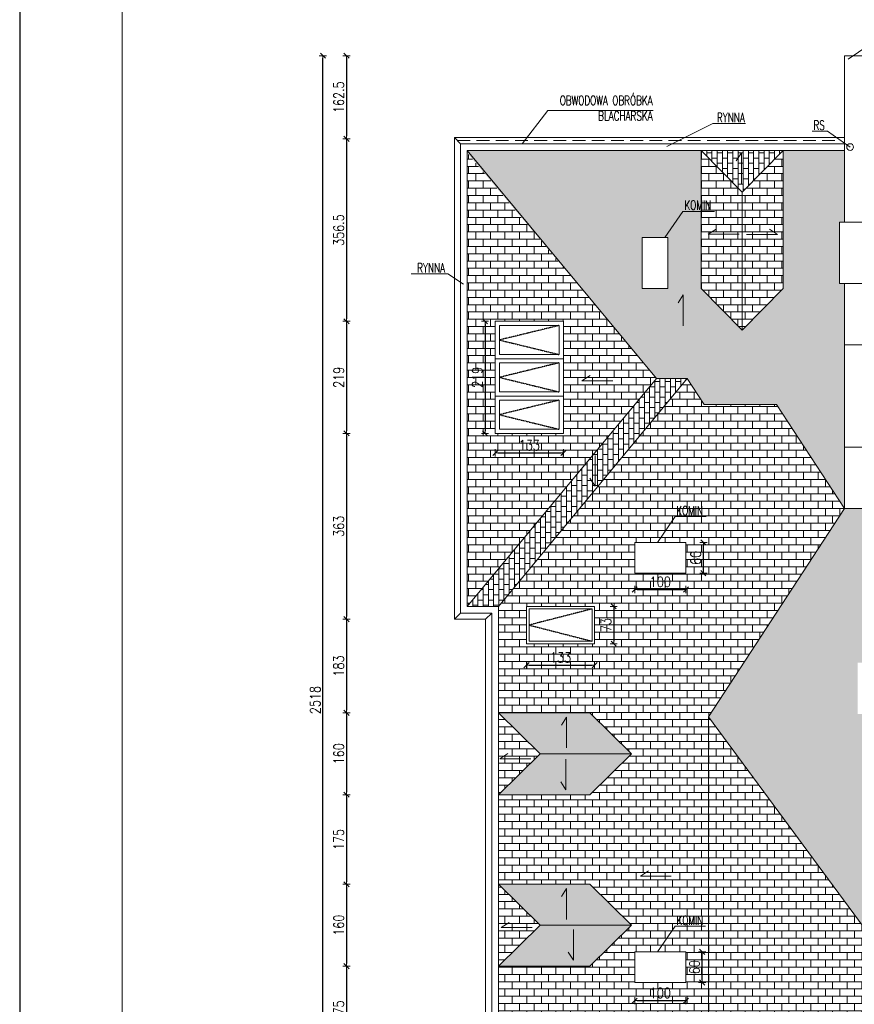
# Model space of a CAD drawing. Header units: millimetres. Extents: x 5973 to 39040, y 4443 to 37727.
# Tile 18 of 51: x 5993 to 7624, y 21206 to 23130. Entities that reach past the tile are written whole.
import ezdxf

# ---------------------------------------------------------------- set-up
doc = ezdxf.new("R2010")
doc.units = ezdxf.units.MM
doc.linetypes.add('DASHDOT', pattern=[1, 0.5, -0.25, 0, -0.25])
doc.linetypes.add('HIDDEN', pattern=[0.375, 0.25, -0.125])
for name, color, linetype, lineweight in [('!MODUS_OPIS', 3, 'Continuous', 13), ('_MODUS - Ramka', 1, 'Continuous', 15), ('Cienka', 3, 'Continuous', 9), ('E_0', 4, 'Continuous', 15), ('Widok', 1, 'Continuous', 15), ('WYMIAROWANIE', 1, 'Continuous', 18)]:
    doc.layers.add(name, color=color, linetype=linetype, lineweight=lineweight)
doc.layers.add('OSIE', color=1, linetype='DASHDOT')
doc.styles.add('TXT', font='simplex.shx', dxfattribs={"width": 0.8})
doc.dimstyles.new('DIM100', dxfattribs={"dimscale": 5, "dimtxt": 4, "dimasz": 1, "dimexe": 0, "dimexo": 0, "dimgap": 1, "dimtad": 1, "dimdec": 4, "dimrnd": 0.5, "dimdsep": 46, "dimtxsty": 'TXT', "dimblk1": 'TICK1', "dimblk2": 'TICK1', "dimsah": 1, "dimcen": 0, "dimse1": 1, "dimse2": 1, "dimclrd": 1, "dimclre": 7, "dimclrt": 9, "dimadec": 0, "dimazin": 0, "dimtfac": 1, "dimtdec": 4, "dimtmove": 2, "dimatfit": 3, "dimldrblk": 'TICK1', "dimfxl": 1, "dimtolj": 1, "dimarcsym": 0})
pattern_1 = [(90, (0.04, 0), (-10.16, 6e-16), []), (180, (0.04, 0), (-10.16, -10.16), [10.16, -10.16])]

# ---------------------------------------------------------------- blocks, each defined once
blk = doc.blocks.new('TICK1')
at = {"color": 2}
blk.add_line((-1, -1), (1, 1), dxfattribs=at)
at = {"color": 0}
for p, q in [((0, 0), (-1, 0)), ((0, -1.4), (0, 1.4))]:
    blk.add_line(p, q, dxfattribs=at)
blk = doc.blocks.new('*D30')
at = {"layer": 'Defpoints', "color": 0, "transparency": 16777216}
for p in [(7484.5, 23288.2), (7604.5, 23221.5), (7484.5, 23036.5)]:
    blk.add_point(p, dxfattribs=at)
at = {"layer": 'WYMIAROWANIE', "color": 1, "lineweight": -2, "transparency": 16777216}
blk.add_line((7599.5, 23288.2), (7489.5, 23288.2), dxfattribs=at)
at = {"layer": 'WYMIAROWANIE', "color": 1, "lineweight": -2, "transparency": 16777216, "xscale": 5, "yscale": 5, "zscale": 5, "rotation": 180}
blk.add_blockref('TICK1', (7484.5, 23288.2), dxfattribs=at)
at = {"layer": 'WYMIAROWANIE', "color": 1, "lineweight": -2, "transparency": 16777216, "xscale": 5, "yscale": 5, "zscale": 5}
blk.add_blockref('TICK1', (7604.5, 23288.2), dxfattribs=at)
at = {"layer": 'WYMIAROWANIE', "color": 9, "transparency": 16777216, "insert": (7544.5, 23303.2), "char_height": 20, "attachment_point": 5, "style": 'TXT'}
blk.add_mtext('\\A1;120', dxfattribs=at)
blk = doc.blocks.new('*D31')
at = {"layer": 'Defpoints', "color": 0, "transparency": 16777216}
for p in [(7324.5, 23288.2), (7324.5, 23036.5), (7484.5, 23036.5)]:
    blk.add_point(p, dxfattribs=at)
at = {"layer": 'WYMIAROWANIE', "color": 1, "lineweight": -2, "transparency": 16777216}
blk.add_line((7479.5, 23288.2), (7329.5, 23288.2), dxfattribs=at)
at = {"layer": 'WYMIAROWANIE', "color": 1, "lineweight": -2, "transparency": 16777216, "xscale": 5, "yscale": 5, "zscale": 5, "rotation": 180}
blk.add_blockref('TICK1', (7324.5, 23288.2), dxfattribs=at)
at = {"layer": 'WYMIAROWANIE', "color": 1, "lineweight": -2, "transparency": 16777216, "xscale": 5, "yscale": 5, "zscale": 5}
blk.add_blockref('TICK1', (7484.5, 23288.2), dxfattribs=at)
at = {"layer": 'WYMIAROWANIE', "color": 9, "transparency": 16777216, "insert": (7404.5, 23303.2), "char_height": 20, "attachment_point": 5, "style": 'TXT'}
blk.add_mtext('\\A1;160', dxfattribs=at)
blk = doc.blocks.new('*D32')
at = {"layer": 'Defpoints', "color": 0, "transparency": 16777216}
for p in [(7259.5, 23288.2), (7324.5, 23036.5), (7259.5, 22866.5)]:
    blk.add_point(p, dxfattribs=at)
at = {"layer": 'WYMIAROWANIE', "color": 1, "lineweight": -2, "transparency": 16777216}
blk.add_line((7319.5, 23288.2), (7264.5, 23288.2), dxfattribs=at)
at = {"layer": 'WYMIAROWANIE', "color": 1, "lineweight": -2, "transparency": 16777216, "xscale": 5, "yscale": 5, "zscale": 5, "rotation": 180}
blk.add_blockref('TICK1', (7259.5, 23288.2), dxfattribs=at)
at = {"layer": 'WYMIAROWANIE', "color": 1, "lineweight": -2, "transparency": 16777216, "xscale": 5, "yscale": 5, "zscale": 5}
blk.add_blockref('TICK1', (7324.5, 23288.2), dxfattribs=at)
at = {"layer": 'WYMIAROWANIE', "color": 9, "transparency": 16777216, "insert": (7292, 23303.2), "char_height": 20, "attachment_point": 5, "style": 'TXT'}
blk.add_mtext('\\A1;65', dxfattribs=at)
blk = doc.blocks.new('*D33')
at = {"layer": 'Defpoints', "color": 0, "transparency": 16777216}
for p in [(7209.5, 23288.2), (7209.5, 22866.5), (7259.5, 22866.5)]:
    blk.add_point(p, dxfattribs=at)
at = {"layer": 'WYMIAROWANIE', "color": 1, "lineweight": -2, "transparency": 16777216}
blk.add_line((7254.5, 23288.2), (7214.5, 23288.2), dxfattribs=at)
at = {"layer": 'WYMIAROWANIE', "color": 1, "lineweight": -2, "transparency": 16777216, "xscale": 5, "yscale": 5, "zscale": 5, "rotation": 180}
blk.add_blockref('TICK1', (7209.5, 23288.2), dxfattribs=at)
at = {"layer": 'WYMIAROWANIE', "color": 1, "lineweight": -2, "transparency": 16777216, "xscale": 5, "yscale": 5, "zscale": 5}
blk.add_blockref('TICK1', (7259.5, 23288.2), dxfattribs=at)
at = {"layer": 'WYMIAROWANIE', "color": 9, "transparency": 16777216, "insert": (7234.5, 23303.2), "char_height": 20, "attachment_point": 5, "style": 'TXT'}
blk.add_mtext('\\A1;50', dxfattribs=at)
blk = doc.blocks.new('*D34')
at = {"layer": 'Defpoints', "color": 0, "transparency": 16777216}
for p in [(6842.5, 23288.2), (6842.5, 23061.5), (7209.5, 22866.5)]:
    blk.add_point(p, dxfattribs=at)
at = {"layer": 'WYMIAROWANIE', "color": 1, "lineweight": -2, "transparency": 16777216}
blk.add_line((7204.5, 23288.2), (6847.5, 23288.2), dxfattribs=at)
at = {"layer": 'WYMIAROWANIE', "color": 1, "lineweight": -2, "transparency": 16777216, "xscale": 5, "yscale": 5, "zscale": 5, "rotation": 180}
blk.add_blockref('TICK1', (6842.5, 23288.2), dxfattribs=at)
at = {"layer": 'WYMIAROWANIE', "color": 1, "lineweight": -2, "transparency": 16777216, "xscale": 5, "yscale": 5, "zscale": 5}
blk.add_blockref('TICK1', (7209.5, 23288.2), dxfattribs=at)
at = {"layer": 'WYMIAROWANIE', "color": 9, "transparency": 16777216, "insert": (7026, 23303.2), "char_height": 20, "attachment_point": 5, "style": 'TXT'}
blk.add_mtext('\\A1;367', dxfattribs=at)
blk = doc.blocks.new('*D35')
at = {"layer": 'Defpoints', "color": 0, "transparency": 16777216}
for p in [(6842.5, 23323.6), (6842.5, 22485.1), (10363.6, 22485.1)]:
    blk.add_point(p, dxfattribs=at)
at = {"layer": 'WYMIAROWANIE', "color": 1, "lineweight": -2, "transparency": 16777216}
blk.add_line((10358.6, 23323.6), (6847.5, 23323.6), dxfattribs=at)
at = {"layer": 'WYMIAROWANIE', "color": 1, "lineweight": -2, "transparency": 16777216, "xscale": 5, "yscale": 5, "zscale": 5, "rotation": 180}
blk.add_blockref('TICK1', (6842.5, 23323.6), dxfattribs=at)
at = {"layer": 'WYMIAROWANIE', "color": 1, "lineweight": -2, "transparency": 16777216, "xscale": 5, "yscale": 5, "zscale": 5}
blk.add_blockref('TICK1', (10363.6, 23323.6), dxfattribs=at)
at = {"layer": 'WYMIAROWANIE', "color": 9, "transparency": 16777216, "insert": (8603, 23338.6), "char_height": 20, "attachment_point": 5, "style": 'TXT'}
blk.add_mtext('\\A1;3521', dxfattribs=at)
blk = doc.blocks.new('*D50')
at = {"layer": 'Defpoints', "color": 0, "transparency": 16777216}
for p in [(7454.3, 23060), (6631.7, 22897.5), (7454.3, 22897.5)]:
    blk.add_point(p, dxfattribs=at)
at = {"layer": 'WYMIAROWANIE', "color": 1, "lineweight": -2, "transparency": 16777216}
blk.add_line((6631.7, 23055), (6631.7, 22902.5), dxfattribs=at)
at = {"layer": 'WYMIAROWANIE', "color": 1, "lineweight": -2, "transparency": 16777216, "xscale": 5, "yscale": 5, "zscale": 5}
for p, rotation in [((6631.7, 23060), 90), ((6631.7, 22897.5), 270)]:
    blk.add_blockref('TICK1', p, dxfattribs=dict(at, rotation=rotation))
at = {"layer": 'WYMIAROWANIE', "color": 9, "transparency": 16777216, "insert": (6616.7, 22978.8), "char_height": 20, "attachment_point": 5, "rotation": 90, "style": 'TXT'}
blk.add_mtext('\\A1;162.5', dxfattribs=at)
blk = doc.blocks.new('*D51')
at = {"layer": 'Defpoints', "color": 0, "transparency": 16777216}
for p in [(7454.3, 22897.5), (6631.7, 22541), (6772.3, 22541)]:
    blk.add_point(p, dxfattribs=at)
at = {"layer": 'WYMIAROWANIE', "color": 1, "lineweight": -2, "transparency": 16777216}
blk.add_line((6631.7, 22892.5), (6631.7, 22546), dxfattribs=at)
at = {"layer": 'WYMIAROWANIE', "color": 1, "lineweight": -2, "transparency": 16777216, "xscale": 5, "yscale": 5, "zscale": 5}
for p, rotation in [((6631.7, 22897.5), 90), ((6631.7, 22541), 270)]:
    blk.add_blockref('TICK1', p, dxfattribs=dict(at, rotation=rotation))
at = {"layer": 'WYMIAROWANIE', "color": 9, "transparency": 16777216, "insert": (6616.7, 22719.3), "char_height": 20, "attachment_point": 5, "rotation": 90, "style": 'TXT'}
blk.add_mtext('\\A1;356.5', dxfattribs=at)
blk = doc.blocks.new('*D52')
at = {"layer": 'Defpoints', "color": 0, "transparency": 16777216}
for p in [(6772.3, 22541), (6631.7, 22322), (6772.3, 22322)]:
    blk.add_point(p, dxfattribs=at)
at = {"layer": 'WYMIAROWANIE', "color": 1, "lineweight": -2, "transparency": 16777216}
blk.add_line((6631.7, 22536), (6631.7, 22327), dxfattribs=at)
at = {"layer": 'WYMIAROWANIE', "color": 1, "lineweight": -2, "transparency": 16777216, "xscale": 5, "yscale": 5, "zscale": 5}
for p, rotation in [((6631.7, 22541), 90), ((6631.7, 22322), 270)]:
    blk.add_blockref('TICK1', p, dxfattribs=dict(at, rotation=rotation))
at = {"layer": 'WYMIAROWANIE', "color": 9, "transparency": 16777216, "insert": (6616.7, 22431.5), "char_height": 20, "attachment_point": 5, "rotation": 90, "style": 'TXT'}
blk.add_mtext('\\A1;219', dxfattribs=at)
blk = doc.blocks.new('*D53')
at = {"layer": 'Defpoints', "color": 0, "transparency": 16777216}
for p in [(6772.3, 22322), (6631.7, 21959), (6692.3, 21959)]:
    blk.add_point(p, dxfattribs=at)
at = {"layer": 'WYMIAROWANIE', "color": 1, "lineweight": -2, "transparency": 16777216}
blk.add_line((6631.7, 22317), (6631.7, 21964), dxfattribs=at)
at = {"layer": 'WYMIAROWANIE', "color": 1, "lineweight": -2, "transparency": 16777216, "xscale": 5, "yscale": 5, "zscale": 5}
for p, rotation in [((6631.7, 22322), 90), ((6631.7, 21959), 270)]:
    blk.add_blockref('TICK1', p, dxfattribs=dict(at, rotation=rotation))
at = {"layer": 'WYMIAROWANIE', "color": 9, "transparency": 16777216, "insert": (6616.7, 22140.5), "char_height": 20, "attachment_point": 5, "rotation": 90, "style": 'TXT'}
blk.add_mtext('\\A1;363', dxfattribs=at)
blk = doc.blocks.new('*D54')
at = {"layer": 'Defpoints', "color": 0, "transparency": 16777216}
for p in [(6692.3, 21959), (6631.7, 21776), (6778.3, 21776)]:
    blk.add_point(p, dxfattribs=at)
at = {"layer": 'WYMIAROWANIE', "color": 1, "lineweight": -2, "transparency": 16777216}
blk.add_line((6631.7, 21954), (6631.7, 21781), dxfattribs=at)
at = {"layer": 'WYMIAROWANIE', "color": 1, "lineweight": -2, "transparency": 16777216, "xscale": 5, "yscale": 5, "zscale": 5}
for p, rotation in [((6631.7, 21959), 90), ((6631.7, 21776), 270)]:
    blk.add_blockref('TICK1', p, dxfattribs=dict(at, rotation=rotation))
at = {"layer": 'WYMIAROWANIE', "color": 9, "transparency": 16777216, "insert": (6616.7, 21867.5), "char_height": 20, "attachment_point": 5, "rotation": 90, "style": 'TXT'}
blk.add_mtext('\\A1;183', dxfattribs=at)
blk = doc.blocks.new('*D55')
at = {"layer": 'Defpoints', "color": 0, "transparency": 16777216}
for p in [(6778.3, 21776), (6631.7, 21616), (6778.3, 21616)]:
    blk.add_point(p, dxfattribs=at)
at = {"layer": 'WYMIAROWANIE', "color": 1, "lineweight": -2, "transparency": 16777216}
blk.add_line((6631.7, 21771), (6631.7, 21621), dxfattribs=at)
at = {"layer": 'WYMIAROWANIE', "color": 1, "lineweight": -2, "transparency": 16777216, "xscale": 5, "yscale": 5, "zscale": 5}
for p, rotation in [((6631.7, 21776), 90), ((6631.7, 21616), 270)]:
    blk.add_blockref('TICK1', p, dxfattribs=dict(at, rotation=rotation))
at = {"layer": 'WYMIAROWANIE', "color": 9, "transparency": 16777216, "insert": (6616.7, 21696), "char_height": 20, "attachment_point": 5, "rotation": 90, "style": 'TXT'}
blk.add_mtext('\\A1;160', dxfattribs=at)
blk = doc.blocks.new('*D56')
at = {"layer": 'Defpoints', "color": 0, "transparency": 16777216}
for p in [(6778.3, 21616), (6631.7, 21441), (6778.3, 21441)]:
    blk.add_point(p, dxfattribs=at)
at = {"layer": 'WYMIAROWANIE', "color": 1, "lineweight": -2, "transparency": 16777216}
blk.add_line((6631.7, 21611), (6631.7, 21446), dxfattribs=at)
at = {"layer": 'WYMIAROWANIE', "color": 1, "lineweight": -2, "transparency": 16777216, "xscale": 5, "yscale": 5, "zscale": 5}
for p, rotation in [((6631.7, 21616), 90), ((6631.7, 21441), 270)]:
    blk.add_blockref('TICK1', p, dxfattribs=dict(at, rotation=rotation))
at = {"layer": 'WYMIAROWANIE', "color": 9, "transparency": 16777216, "insert": (6616.7, 21528.5), "char_height": 20, "attachment_point": 5, "rotation": 90, "style": 'TXT'}
blk.add_mtext('\\A1;175', dxfattribs=at)
blk = doc.blocks.new('*D57')
at = {"layer": 'Defpoints', "color": 0, "transparency": 16777216}
for p in [(6778.3, 21441), (6631.7, 21281), (6778.3, 21281)]:
    blk.add_point(p, dxfattribs=at)
at = {"layer": 'WYMIAROWANIE', "color": 1, "lineweight": -2, "transparency": 16777216}
blk.add_line((6631.7, 21436), (6631.7, 21286), dxfattribs=at)
at = {"layer": 'WYMIAROWANIE', "color": 1, "lineweight": -2, "transparency": 16777216, "xscale": 5, "yscale": 5, "zscale": 5}
for p, rotation in [((6631.7, 21441), 90), ((6631.7, 21281), 270)]:
    blk.add_blockref('TICK1', p, dxfattribs=dict(at, rotation=rotation))
at = {"layer": 'WYMIAROWANIE', "color": 9, "transparency": 16777216, "insert": (6616.7, 21361), "char_height": 20, "attachment_point": 5, "rotation": 90, "style": 'TXT'}
blk.add_mtext('\\A1;160', dxfattribs=at)
blk = doc.blocks.new('*D58')
at = {"layer": 'Defpoints', "color": 0, "transparency": 16777216}
for p in [(6778.3, 21281), (6631.7, 21106), (6778.3, 21106)]:
    blk.add_point(p, dxfattribs=at)
at = {"layer": 'WYMIAROWANIE', "color": 1, "lineweight": -2, "transparency": 16777216}
blk.add_line((6631.7, 21276), (6631.7, 21111), dxfattribs=at)
at = {"layer": 'WYMIAROWANIE', "color": 1, "lineweight": -2, "transparency": 16777216, "xscale": 5, "yscale": 5, "zscale": 5}
for p, rotation in [((6631.7, 21281), 90), ((6631.7, 21106), 270)]:
    blk.add_blockref('TICK1', p, dxfattribs=dict(at, rotation=rotation))
at = {"layer": 'WYMIAROWANIE', "color": 9, "transparency": 16777216, "insert": (6616.7, 21193.5), "char_height": 20, "attachment_point": 5, "rotation": 90, "style": 'TXT'}
blk.add_mtext('\\A1;175', dxfattribs=at)
blk = doc.blocks.new('*D61')
at = {"layer": 'Defpoints', "color": 0, "transparency": 16777216}
for p in [(6585.7, 23060), (6733.3, 23060), (6733.3, 20542)]:
    blk.add_point(p, dxfattribs=at)
at = {"layer": 'WYMIAROWANIE', "color": 1, "lineweight": -2, "transparency": 16777216}
blk.add_line((6585.7, 20547), (6585.7, 23055), dxfattribs=at)
at = {"layer": 'WYMIAROWANIE', "color": 1, "lineweight": -2, "transparency": 16777216, "xscale": 5, "yscale": 5, "zscale": 5}
for p, rotation in [((6585.7, 23060), 90), ((6585.7, 20542), 270)]:
    blk.add_blockref('TICK1', p, dxfattribs=dict(at, rotation=rotation))
at = {"layer": 'WYMIAROWANIE', "color": 9, "transparency": 16777216, "insert": (6570.7, 21801), "char_height": 20, "attachment_point": 5, "rotation": 90, "style": 'TXT'}
blk.add_mtext('\\A1;2518', dxfattribs=at)
blk = doc.blocks.new('*D88')
at = {"layer": 'Defpoints', "color": 0, "transparency": 16777216}
for p in [(6983.5, 21911), (7116.5, 21911), (7116.5, 21869.2)]:
    blk.add_point(p, dxfattribs=at)
at = {"layer": 'WYMIAROWANIE', "color": 1, "lineweight": -2, "transparency": 16777216}
blk.add_line((6988.5, 21869.2), (7111.5, 21869.2), dxfattribs=at)
at = {"layer": 'WYMIAROWANIE', "color": 1, "lineweight": -2, "transparency": 16777216, "xscale": 5, "yscale": 5, "zscale": 5, "rotation": 180}
blk.add_blockref('TICK1', (6983.5, 21869.2), dxfattribs=at)
at = {"layer": 'WYMIAROWANIE', "color": 1, "lineweight": -2, "transparency": 16777216, "xscale": 5, "yscale": 5, "zscale": 5}
blk.add_blockref('TICK1', (7116.5, 21869.2), dxfattribs=at)
at = {"layer": 'WYMIAROWANIE', "color": 9, "transparency": 16777216, "insert": (7050, 21884.2), "char_height": 20, "attachment_point": 5, "style": 'TXT'}
blk.add_mtext('\\A1;133', dxfattribs=at)
blk = doc.blocks.new('*D89')
at = {"layer": 'Defpoints', "color": 0, "transparency": 16777216}
for p in [(7124.3, 21984), (7124.3, 21911), (7153.8, 21911)]:
    blk.add_point(p, dxfattribs=at)
at = {"layer": 'WYMIAROWANIE', "color": 1, "lineweight": -2, "transparency": 16777216}
blk.add_line((7153.8, 21979), (7153.8, 21916), dxfattribs=at)
at = {"layer": 'WYMIAROWANIE', "color": 1, "lineweight": -2, "transparency": 16777216, "xscale": 5, "yscale": 5, "zscale": 5}
for p, rotation in [((7153.8, 21984), 90), ((7153.8, 21911), 270)]:
    blk.add_blockref('TICK1', p, dxfattribs=dict(at, rotation=rotation))
at = {"layer": 'WYMIAROWANIE', "color": 9, "transparency": 16777216, "insert": (7138.8, 21947.5), "char_height": 20, "attachment_point": 5, "rotation": 90, "style": 'TXT'}
blk.add_mtext('\\A1;73', dxfattribs=at)
blk = doc.blocks.new('*D90')
at = {"layer": 'Defpoints', "color": 0, "transparency": 16777216}
for p in [(7194.8, 22049), (7294.8, 22049), (7294.8, 22016.9)]:
    blk.add_point(p, dxfattribs=at)
at = {"layer": 'WYMIAROWANIE', "color": 1, "lineweight": -2, "transparency": 16777216}
blk.add_line((7199.8, 22016.9), (7289.8, 22016.9), dxfattribs=at)
at = {"layer": 'WYMIAROWANIE', "color": 1, "lineweight": -2, "transparency": 16777216, "xscale": 5, "yscale": 5, "zscale": 5, "rotation": 180}
blk.add_blockref('TICK1', (7194.8, 22016.9), dxfattribs=at)
at = {"layer": 'WYMIAROWANIE', "color": 1, "lineweight": -2, "transparency": 16777216, "xscale": 5, "yscale": 5, "zscale": 5}
blk.add_blockref('TICK1', (7294.8, 22016.9), dxfattribs=at)
at = {"layer": 'WYMIAROWANIE', "color": 9, "transparency": 16777216, "insert": (7244.8, 22031.9), "char_height": 20, "attachment_point": 5, "style": 'TXT'}
blk.add_mtext('\\A1;100', dxfattribs=at)
blk = doc.blocks.new('*D91')
at = {"layer": 'Defpoints', "color": 0, "transparency": 16777216}
for p in [(7303.1, 22109), (7329, 22109), (7303.1, 22049)]:
    blk.add_point(p, dxfattribs=at)
at = {"layer": 'WYMIAROWANIE', "color": 1, "lineweight": -2, "transparency": 16777216}
blk.add_line((7329, 22054), (7329, 22104), dxfattribs=at)
at = {"layer": 'WYMIAROWANIE', "color": 1, "lineweight": -2, "transparency": 16777216, "xscale": 5, "yscale": 5, "zscale": 5}
for p, rotation in [((7329, 22109), 90), ((7329, 22049), 270)]:
    blk.add_blockref('TICK1', p, dxfattribs=dict(at, rotation=rotation))
at = {"layer": 'WYMIAROWANIE', "color": 9, "transparency": 16777216, "insert": (7314, 22079), "char_height": 20, "attachment_point": 5, "rotation": 90, "style": 'TXT'}
blk.add_mtext('\\A1;60', dxfattribs=at)
blk = doc.blocks.new('*D94')
at = {"layer": 'Defpoints', "color": 0, "transparency": 16777216}
for p in [(7194.8, 21230.3), (7294.8, 21230.3), (7294.8, 21213.6)]:
    blk.add_point(p, dxfattribs=at)
at = {"layer": 'WYMIAROWANIE', "color": 1, "lineweight": -2, "transparency": 16777216}
blk.add_line((7199.8, 21213.6), (7289.8, 21213.6), dxfattribs=at)
at = {"layer": 'WYMIAROWANIE', "color": 1, "lineweight": -2, "transparency": 16777216, "xscale": 5, "yscale": 5, "zscale": 5, "rotation": 180}
blk.add_blockref('TICK1', (7194.8, 21213.6), dxfattribs=at)
at = {"layer": 'WYMIAROWANIE', "color": 1, "lineweight": -2, "transparency": 16777216, "xscale": 5, "yscale": 5, "zscale": 5}
blk.add_blockref('TICK1', (7294.8, 21213.6), dxfattribs=at)
at = {"layer": 'WYMIAROWANIE', "color": 9, "transparency": 16777216, "insert": (7244.8, 21228.6), "char_height": 20, "attachment_point": 5, "style": 'TXT'}
blk.add_mtext('\\A1;100', dxfattribs=at)
blk = doc.blocks.new('*D95')
at = {"layer": 'Defpoints', "color": 0, "transparency": 16777216}
for p in [(7307.8, 21309), (7326.6, 21309), (7307.8, 21249)]:
    blk.add_point(p, dxfattribs=at)
at = {"layer": 'WYMIAROWANIE', "color": 1, "lineweight": -2, "transparency": 16777216}
blk.add_line((7326.6, 21254), (7326.6, 21304), dxfattribs=at)
at = {"layer": 'WYMIAROWANIE', "color": 1, "lineweight": -2, "transparency": 16777216, "xscale": 5, "yscale": 5, "zscale": 5}
for p, rotation in [((7326.6, 21309), 90), ((7326.6, 21249), 270)]:
    blk.add_blockref('TICK1', p, dxfattribs=dict(at, rotation=rotation))
at = {"layer": 'WYMIAROWANIE', "color": 9, "transparency": 16777216, "insert": (7311.6, 21279), "char_height": 20, "attachment_point": 5, "rotation": 90, "style": 'TXT'}
blk.add_mtext('\\A1;60', dxfattribs=at)
blk = doc.blocks.new('*D132')
at = {"layer": 'Defpoints', "color": 0, "transparency": 16777216}
for p in [(6930.3, 22541), (6902.4, 22322), (6930.3, 22322)]:
    blk.add_point(p, dxfattribs=at)
at = {"layer": 'WYMIAROWANIE', "color": 1, "lineweight": -2, "transparency": 16777216}
blk.add_line((6902.4, 22536), (6902.4, 22327), dxfattribs=at)
at = {"layer": 'WYMIAROWANIE', "color": 1, "lineweight": -2, "transparency": 16777216, "xscale": 5, "yscale": 5, "zscale": 5}
for p, rotation in [((6902.4, 22541), 90), ((6902.4, 22322), 270)]:
    blk.add_blockref('TICK1', p, dxfattribs=dict(at, rotation=rotation))
at = {"layer": 'WYMIAROWANIE', "color": 9, "transparency": 16777216, "insert": (6887.4, 22431.5), "char_height": 20, "attachment_point": 5, "rotation": 90, "style": 'TXT'}
blk.add_mtext('\\A1;219', dxfattribs=at)
blk = doc.blocks.new('*D133')
at = {"layer": 'Defpoints', "color": 0, "transparency": 16777216}
for p in [(6922.5, 22309), (7055.5, 22309), (7055.5, 22283.9)]:
    blk.add_point(p, dxfattribs=at)
at = {"layer": 'WYMIAROWANIE', "color": 1, "lineweight": -2, "transparency": 16777216}
blk.add_line((6927.5, 22283.9), (7050.5, 22283.9), dxfattribs=at)
at = {"layer": 'WYMIAROWANIE', "color": 1, "lineweight": -2, "transparency": 16777216, "xscale": 5, "yscale": 5, "zscale": 5, "rotation": 180}
blk.add_blockref('TICK1', (6922.5, 22283.9), dxfattribs=at)
at = {"layer": 'WYMIAROWANIE', "color": 1, "lineweight": -2, "transparency": 16777216, "xscale": 5, "yscale": 5, "zscale": 5}
blk.add_blockref('TICK1', (7055.5, 22283.9), dxfattribs=at)
at = {"layer": 'WYMIAROWANIE', "color": 9, "transparency": 16777216, "insert": (6989, 22298.9), "char_height": 20, "attachment_point": 5, "style": 'TXT'}
blk.add_mtext('\\A1;133', dxfattribs=at)

msp = doc.modelspace()

# ---------------------------------------------------------------- hatches: boundary and pattern name
at = {"layer": 'Cienka', "transparency": 33554483}
h = msp.add_hatch(dxfattribs=at)
h.set_pattern_fill('AR-B816', color=256, scale=0.05, angle=90)
h.set_pattern_definition(pattern_1)
h.paths.add_polyline_path([(6867.4791, 22875.00517), (6867.4791, 22870.22669), (7237.4791, 22429.50517), (7296.9791, 22429.50517), (7330.29584, 22378.50517), (7471.53881, 22378.50517), (7604.4791, 22175.00517), (7604.4791, 22615.00517), (7594.4791, 22615.00517), (7594.4791, 22735.00517), (7604.4791, 22735.00517), (7604.4791, 22875.00517)])
h.paths.add_polyline_path([(7106.85244, 21776.00517), (6928.4791, 21776.00517), (7009.81219, 21696.00517), (7188.18553, 21696.00517)])
h.paths.add_polyline_path([(7106.85244, 21616.00517), (7188.18553, 21696.00517), (7009.81219, 21696.00517), (6928.4791, 21616.00517)])
h.paths.add_polyline_path([(7106.85244, 21441.00517), (6928.4791, 21441.00517), (7009.81219, 21361.00517), (7188.18553, 21361.00517)])
h.paths.add_polyline_path([(7106.85244, 21281.00517), (7188.18553, 21361.00517), (7009.81219, 21361.00517), (6928.4791, 21281.00517)])
h.paths.add_polyline_path([(7106.85244, 21106.00517), (6928.4791, 21106.00517), (7009.81219, 21026.00517), (7188.18553, 21026.00517)])
h.paths.add_polyline_path([(7106.85244, 20946.00517), (7188.18553, 21026.00517), (7009.81219, 21026.00517), (6928.4791, 20946.00517)])
h.paths.add_polyline_path([(7259.4791, 22705.00517), (7259.4791, 22605.00517), (7209.4791, 22605.00517), (7209.4791, 22705.00517)], flags=16)
h.paths.add_polyline_path([(7404.4791, 22523.67209), (7324.4791, 22605.00517), (7324.4791, 22875.00517), (7484.4791, 22875.00517), (7484.4791, 22605.00517)], flags=16)
h.paths.add_polyline_path([(7324.4791, 22875.00517), (7404.4791, 22793.67209), (7484.4791, 22875.00517)], flags=0)
h = msp.add_hatch(dxfattribs=at)
h.set_pattern_fill('AR-B816', color=256, scale=0.07)
h.paths.add_polyline_path([(7324.4791, 22875.00517), (7324.4791, 22605.00517), (7404.4791, 22523.67209), (7404.4791, 22793.67209)])
h.paths.add_polyline_path([(7404.4791, 22793.67209), (7404.4791, 22523.67209), (7484.4791, 22605.00517), (7484.4791, 22875.00517)])
h.paths.add_polyline_path([(7237.4791, 22429.50517), (6867.4791, 21984.00517), (6867.4791, 22870.22669)])
h.paths.add_polyline_path([(7055.4791, 22322.00517), (6922.4791, 22322.00517), (6922.4791, 22541.00517), (7055.4791, 22541.00517)], flags=16)
h.paths.add_polyline_path([(7047.4791, 22330.00517), (6930.4791, 22330.00517), (6930.4791, 22387.00517), (7047.4791, 22387.00517)], flags=0)
h.paths.add_polyline_path([(7047.4791, 22403.00517), (6930.4791, 22403.00517), (6930.4791, 22460.00517), (7047.4791, 22460.00517)], flags=0)
h.paths.add_polyline_path([(7047.4791, 22476.00517), (6930.4791, 22476.00517), (6930.4791, 22533.00517), (7047.4791, 22533.00517)], flags=0)
h = msp.add_hatch(dxfattribs=at)
h.set_pattern_fill('AR-B816', color=256, scale=0.05, angle=90)
h.set_pattern_definition(pattern_1)
h.paths.add_polyline_path([(7324.4791, 22875.00517), (7404.4791, 22793.67209), (7484.4791, 22875.00517)])
h = msp.add_hatch(dxfattribs=at)
h.set_pattern_fill('AR-B816', color=256, scale=0.05, angle=90)
h.set_pattern_definition(pattern_1)
h.paths.add_polyline_path([(6867.4791, 21984.00517), (6928.4791, 21984.00517), (7296.9791, 22429.50517), (7237.4791, 22429.50517)])
h = msp.add_hatch(dxfattribs=at)
h.set_pattern_fill('AR-B816', color=256, scale=0.07)
h.paths.add_polyline_path([(7330.29584, 22378.50517), (7296.9791, 22429.50517), (6928.4791, 21984.00517), (6928.4791, 20566.97155), (7338.59852, 20566.97155), (7338.59852, 21768.00517), (7604.4791, 22175.00517), (7471.53881, 22378.50517)])
h.paths.add_polyline_path([(6928.4791, 21616.00517), (6928.4791, 21776.00517), (7106.85244, 21776.00517), (7188.18553, 21696.00517), (7106.85244, 21616.00517)], flags=16)
h.paths.add_polyline_path([(6928.4791, 21281.00517), (6928.4791, 21441.00517), (7106.85244, 21441.00517), (7188.18553, 21361.00517), (7106.85244, 21281.00517)], flags=16)
h.paths.add_polyline_path([(7194.81219, 22109.00517), (7294.81219, 22109.00517), (7294.81219, 22049.00517), (7194.81219, 22049.00517)], flags=16)
h.paths.add_polyline_path([(7194.81219, 21309.00517), (7294.81219, 21309.00517), (7294.81219, 21249.00517), (7194.81219, 21249.00517)], flags=16)
h.paths.add_polyline_path([(6928.4791, 20946.00517), (6928.4791, 21106.00517), (7106.85244, 21106.00517), (7188.18553, 21026.00517), (7106.85244, 20946.00517)], flags=16)
h.paths.add_polyline_path([(6983.4791, 21984.00517), (7116.4791, 21984.00517), (7116.4791, 21911.00517), (6983.4791, 21911.00517)], flags=16)
h.paths.add_polyline_path([(6988.4791, 21979.00517), (7111.4791, 21979.00517), (7111.4791, 21916.00517), (6988.4791, 21916.00517)], flags=0)
h = msp.add_hatch(dxfattribs=at)
h.set_pattern_fill('AR-B816', color=256, scale=0.05, angle=90)
h.set_pattern_definition([(90, (0.04, 0), (-10.16, 6e-16), []), (180, (0.04, 0), (-10.16, -10.16), [10.16, -10.16])])
h.paths.add_polyline_path([(7338.59852, 21768.00517), (7604.4791, 22175.00517), (9148.4791, 22175.00517), (9148.4791, 22055.00517), (9318.4791, 21750.50517), (9778.4791, 21750.50517), (9930.4791, 21604.03546), (9930.4791, 21499.00517), (9990.4791, 21499.00517), (9990.4791, 21546.21846), (10337.55114, 21211.7741), (7748.77606, 21212.00742)])
h.paths.add_polyline_path([(7913.59626, 21563.18894), (7993.59626, 21481.85586), (7993.59626, 21211.85586), (7833.59626, 21211.85586), (7833.59626, 21481.85586)])
h.paths.add_polyline_path([(8230.47685, 21563.18894), (8310.47685, 21481.85586), (8310.47685, 21211.85586), (8150.47685, 21211.85586), (8150.47685, 21481.85586)])
h.paths.add_polyline_path([(8630.47685, 21563.18894), (8710.47685, 21481.85586), (8710.47685, 21211.85586), (8550.47685, 21211.85586), (8550.47685, 21481.85586)])
h.paths.add_polyline_path([(9030.47685, 21563.18894), (9110.47685, 21481.85586), (9110.47685, 21211.85586), (8950.47685, 21211.85586), (8950.47685, 21481.85586)])
h.paths.add_polyline_path([(9430.46602, 21563.18894), (9510.46602, 21481.85586), (9510.46602, 21211.85586), (9350.46602, 21211.85586), (9350.46602, 21481.85586)])
h.paths.add_polyline_path([(9500.4791, 21614.00517), (9500.4791, 21734.00517), (9555.4791, 21734.00517), (9555.4791, 21614.00517)], flags=16)
h.paths.add_polyline_path([(7630.4791, 21774.00517), (7630.4791, 21874.00517), (7690.4791, 21874.00517), (7690.4791, 21774.00517)], flags=16)
h.paths.add_polyline_path([(8100.4791, 21774.00517), (8100.4791, 21894.00517), (8160.4791, 21894.00517), (8160.4791, 21774.00517)], flags=16)
h.paths.add_polyline_path([(8850.4791, 21584.00517), (8850.4791, 21704.00517), (8910.4791, 21704.00517), (8910.4791, 21584.00517)], flags=16)
h.paths.add_polyline_path([(8025.4791, 21267.00517), (8025.4791, 21400.00517), (8098.4791, 21400.00517), (8098.4791, 21267.00517)], flags=16)
h.paths.add_polyline_path([(8395.4791, 21267.00517), (8395.4791, 21400.00517), (8468.4791, 21400.00517), (8468.4791, 21267.00517)], flags=16)
h.paths.add_polyline_path([(8795.4791, 21267.00517), (8795.4791, 21400.00517), (8868.4791, 21400.00517), (8868.4791, 21267.00517)], flags=16)
h.paths.add_polyline_path([(9695.4791, 21267.00517), (9695.4791, 21400.00517), (9768.4791, 21400.00517), (9768.4791, 21267.00517)], flags=16)
h.paths.add_polyline_path([(8030.4791, 21272.00517), (8030.4791, 21395.00517), (8093.4791, 21395.00517), (8093.4791, 21272.00517)], flags=0)
h.paths.add_polyline_path([(8400.4791, 21272.00517), (8400.4791, 21395.00517), (8463.4791, 21395.00517), (8463.4791, 21272.00517)], flags=0)
h.paths.add_polyline_path([(8800.4791, 21272.00517), (8800.4791, 21395.00517), (8863.4791, 21395.00517), (8863.4791, 21272.00517)], flags=0)
h.paths.add_polyline_path([(9700.4791, 21272.00517), (9700.4791, 21395.00517), (9763.4791, 21395.00517), (9763.4791, 21272.00517)], flags=0)
h = msp.add_hatch(dxfattribs=at)
h.set_pattern_fill('AR-B816', color=256, scale=0.07)
h.paths.add_polyline_path([(6928.4791, 21106.00517), (6928.4791, 20946.00517), (7009.81219, 21026.00517)])
h.paths.add_polyline_path([(6928.4791, 21441.00517), (6928.4791, 21281.00517), (7009.81219, 21361.00517)])
h.paths.add_polyline_path([(6928.4791, 21776.00517), (6928.4791, 21616.00517), (7009.81219, 21696.00517)])
h = msp.add_hatch(dxfattribs=at)
h.set_pattern_fill('AR-B816', color=256, scale=0.07)
h.paths.add_polyline_path([(7773.71793, 20566.97155), (7748.71793, 20566.97381), (7748.77606, 21212.00742), (7338.59852, 21768.00517), (7338.59852, 20566.97155)])
h.paths.add_polyline_path([(7560.71793, 21141.00517), (7693.71793, 21141.00517), (7693.71793, 21068.00517), (7560.71793, 21068.00517)], flags=16)
h.paths.add_polyline_path([(7560.71793, 20861.00517), (7693.71793, 20861.00517), (7693.71793, 20788.00517), (7560.71793, 20788.00517)], flags=16)
h.paths.add_polyline_path([(7565.71793, 21136.00517), (7688.71793, 21136.00517), (7688.71793, 21073.00517), (7565.71793, 21073.00517)], flags=0)
h.paths.add_polyline_path([(7565.71793, 20856.00517), (7688.71793, 20856.00517), (7688.71793, 20793.00517), (7565.71793, 20793.00517)], flags=0)

# ---------------------------------------------------------------- linework, layer by layer
at = {"layer": '!MODUS_OPIS', "ltscale": 0.7}
for points in [[(7611.52183, 23053.07593), (7672.2275, 23094.49582), (7801.3605, 23094.49582)], [(6974.82344, 22887.9197), (7024.74237, 22953.08691), (7231.11881, 22953.08691)], [(7257.39801, 22882.48945), (7347.53961, 22927.71883), (7411.4716, 22927.71883)], [(7541.6992, 22912.64819), (7571.60001, 22912.64819)], [(7571.60001, 22912.64819), (7615.38484, 22881.59622)], [(7403.164, 22810.2128), (7403.164, 22870.49537), (7393.11691, 22854.79678)], [(7253.81235, 22705.00517), (7288.52449, 22755.3668), (7350.54111, 22755.3668)], [(7398.68328, 22710.98698), (7338.40071, 22710.98698), (7354.09929, 22721.03407)], [(7413.24199, 22710.7218), (7473.52456, 22710.7218), (7457.82598, 22720.76889)], [(6757.97603, 22633.78461), (6829.9197, 22633.78461)], [(6829.9197, 22633.78461), (6860.63149, 22613.81193)], [(7289.66273, 22532.39556), (7289.66273, 22592.67813), (7279.61563, 22576.97954)], [(7152.07784, 22424.89746), (7091.79527, 22424.89746), (7107.49385, 22434.94455)], [(7117.34541, 22278.93363), (7117.34541, 22218.65106), (7107.29832, 22234.34964)], [(7239.14543, 22109.00517), (7273.85758, 22159.3668), (7334.21506, 22159.3668)], [(7061.51848, 21707.48703), (7061.51848, 21767.7696), (7051.47138, 21752.07101)], [(6991.5598, 21686.30961), (6931.27723, 21686.30961), (6946.97582, 21696.3567)], [(7060.39622, 21685.70392), (7060.39622, 21625.42135), (7050.34912, 21641.11993)], [(7266.14612, 21457.07917), (7205.86355, 21457.07917), (7221.56214, 21467.12627)], [(7061.51848, 21372.48703), (7061.51848, 21432.7696), (7051.47138, 21417.07101)], [(6994.27173, 21356.60822), (6933.98917, 21356.60822), (6949.68775, 21366.65532)], [(7239.14543, 21309.00517), (7273.85758, 21359.3668), (7333.04827, 21359.3668)], [(7074.89242, 21352.92957), (7074.89242, 21292.647), (7064.84532, 21308.34558)]]:
    msp.add_lwpolyline(points, dxfattribs=at)
at = {"layer": '_MODUS - Ramka'}
msp.add_lwpolyline([(6193.46904, 23792.76773), (6193.46904, 19692.76773), (11883.46904, 19692.76773), (11883.46904, 23792.76773)], close=True, dxfattribs=at)
at = {"layer": 'Defpoints'}
msp.add_lwpolyline([(5993.46904, 23842.76773), (5993.46904, 19642.76773), (11933.46904, 19642.76773), (11933.46904, 23842.76773), (5993.46904, 23842.76773)], dxfattribs=at)
at = {"layer": 'E_0', "color": 2, "linetype": 'HIDDEN', "ltscale": 100}
msp.add_line((6848.4791, 22894.00517), (7597.91566, 22894.00517), dxfattribs=at)
at = {"layer": 'OSIE', "transparency": 33554687}
for points in [[(7047.4791, 22533.00517), (6930.4791, 22504.50517), (7047.4791, 22476.00517)], [(7047.4791, 22460.00517), (6930.4791, 22431.50517), (7047.4791, 22403.00517)], [(7047.4791, 22387.00517), (6930.4791, 22358.50517), (7047.4791, 22330.00517)], [(7111.4791, 21979.00517), (6988.4791, 21947.50517), (7111.4791, 21916.00517)]]:
    msp.add_lwpolyline(points, dxfattribs=at)
at = {"layer": 'Widok'}
msp.add_line((7404.4791, 22523.67209), (7404.4791, 22793.67209), dxfattribs=at)
msp.add_line((7404.4791, 22523.67209), (7404.4791, 22793.67209), dxfattribs=at)
for points in [[(10363.59909, 22314.00517), (9903.4791, 22314.00517), (9903.4791, 22900.00517), (9148.4791, 22900.00517), (9148.4791, 23060.00517), (7604.4791, 23060.00517), (7604.4791, 22900.00517), (6842.4791, 22900.00517), (6842.4791, 21959.00517), (6903.4791, 21959.00517), (6903.4791, 20541.97155)], [(7604.4791, 23060.00517), (7604.4791, 22735.00517)], [(7604.4791, 23060.00517), (7604.4791, 23060.00517), (7644.4791, 23060.00517), (7644.4791, 22735.00517)], [(6854.4791, 22888.00517), (6842.4791, 22900.00517)], [(7604.4791, 22888.00517), (6854.4791, 22888.00517), (6854.4791, 21971.00517), (6915.4791, 21971.00517), (6915.4791, 20566.97155)], [(7237.4791, 22429.50517), (6867.4791, 22875.00517), (7237.4791, 22429.50517), (6867.4791, 21984.00517)], [(7604.4791, 22875.00517), (6867.4791, 22875.00517), (6867.4791, 21984.00517), (6928.4791, 21984.00517), (6928.4791, 20566.97155)], [(7404.4791, 22793.67209), (7404.4791, 22793.67209), (7484.4791, 22875.00517), (7404.4791, 22793.67209), (7324.4791, 22875.00517)], [(7324.4791, 22875.00517), (7324.4791, 22605.00517)], [(7484.4791, 22875.00517), (7324.4791, 22875.00517)], [(7484.4791, 22875.00517), (7484.4791, 22605.00517)], [(7604.4791, 22875.00517), (7604.4791, 22735.00517)], [(7604.4791, 22615.00517), (7604.4791, 22175.00517), (9148.4791, 22175.00517), (9878.4791, 22875.00517)], [(7404.4791, 22793.67209), (7404.4791, 22615.29875)], [(7594.4791, 22615.00517), (7594.4791, 22615.00517), (7594.4791, 22735.00517), (7644.4791, 22735.00517), (7644.4791, 22615.00517), (7594.4791, 22615.00517)], [(7209.4791, 22705.00517), (7209.4791, 22705.00517), (7209.4791, 22605.00517), (7259.4791, 22605.00517), (7259.4791, 22705.00517), (7209.4791, 22705.00517)], [(7604.4791, 22615.00517), (7604.4791, 22495.00517), (8246.14787, 22495.00517)], [(7404.4791, 22523.67209), (7404.4791, 22523.67209), (7484.4791, 22605.00517), (7404.4791, 22523.67209), (7324.4791, 22605.00517)], [(7404.4791, 22523.67209), (7404.4791, 22523.67209), (7484.4791, 22605.00517), (7404.4791, 22523.67209), (7324.4791, 22605.00517)], [(6922.4791, 22541.00517), (6922.4791, 22468.00517), (7055.4791, 22468.00517), (7055.4791, 22541.00517), (6922.4791, 22541.00517)], [(6922.4791, 22468.00517), (6922.4791, 22395.00517), (7055.4791, 22395.00517), (7055.4791, 22468.00517), (6922.4791, 22468.00517)], [(7237.4791, 22429.50517), (7296.9791, 22429.50517), (6928.4791, 21984.00517)], [(7237.4791, 22429.50517), (7296.9791, 22429.50517)], [(7330.29584, 22378.50517), (7296.9791, 22429.50517)], [(6922.4791, 22395.00517), (6922.4791, 22322.00517), (7055.4791, 22322.00517), (7055.4791, 22395.00517), (6922.4791, 22395.00517)], [(7471.53881, 22378.50517), (7330.29584, 22378.50517)], [(7604.4791, 22175.00517), (7471.53881, 22378.50517)], [(7604.4791, 22175.00517), (7604.4791, 22175.00517), (7604.4791, 22295.00517), (7644.4791, 22295.00517), (7644.4791, 22175.00517), (7604.4791, 22175.00517)], [(7604.4791, 22175.00517), (7338.59852, 21768.00517)], [(7194.81219, 22049.00517), (7194.81219, 22049.00517), (7294.81219, 22049.00517), (7294.81219, 22109.00517), (7194.81219, 22109.00517), (7194.81219, 22049.00517)], [(6854.4791, 21971.00517), (6842.4791, 21959.00517)], [(6915.4791, 21971.00517), (6903.4791, 21959.00517)], [(6983.4791, 21911.00517), (6983.4791, 21984.00517), (7116.4791, 21984.00517), (7116.4791, 21911.00517), (6983.4791, 21911.00517)], [(7009.81219, 21696.00517), (7009.81219, 21696.00517), (6928.4791, 21776.00517), (7009.81219, 21696.00517), (6928.4791, 21616.00517)], [(6928.4791, 21776.00517), (7106.85244, 21776.00517)], [(6928.4791, 21776.00517), (6928.4791, 21616.00517)], [(7188.18553, 21696.00517), (7188.18553, 21696.00517), (7106.85244, 21776.00517), (7188.18553, 21696.00517), (7106.85244, 21616.00517)], [(7338.59852, 20543.00517), (7338.59852, 21768.00517)], [(7748.77606, 21212.00742), (7338.59852, 21768.00517)], [(7009.81219, 21696.00517), (7188.18553, 21696.00517)], [(6928.4791, 21616.00517), (7106.85244, 21616.00517)], [(7009.81219, 21361.00517), (7009.81219, 21361.00517), (6928.4791, 21441.00517), (7009.81219, 21361.00517), (6928.4791, 21281.00517)], [(6928.4791, 21441.00517), (7106.85244, 21441.00517)], [(6928.4791, 21441.00517), (6928.4791, 21281.00517)], [(7188.18553, 21361.00517), (7188.18553, 21361.00517), (7106.85244, 21441.00517), (7188.18553, 21361.00517), (7106.85244, 21281.00517)], [(7009.81219, 21361.00517), (7188.18553, 21361.00517)], [(7194.81219, 21249.00517), (7194.81219, 21249.00517), (7294.81219, 21249.00517), (7294.81219, 21309.00517), (7194.81219, 21309.00517), (7194.81219, 21249.00517)], [(6928.4791, 21281.00517), (7106.85244, 21281.00517)]]:
    msp.add_lwpolyline(points, dxfattribs=at)
for points in [[(6930.4791, 22533.00517), (6930.4791, 22476.00517), (7047.4791, 22476.00517), (7047.4791, 22533.00517)], [(6930.4791, 22460.00517), (6930.4791, 22403.00517), (7047.4791, 22403.00517), (7047.4791, 22460.00517)], [(6930.4791, 22387.00517), (6930.4791, 22330.00517), (7047.4791, 22330.00517), (7047.4791, 22387.00517)], [(6988.4791, 21916.00517), (6988.4791, 21979.00517), (7111.4791, 21979.00517), (7111.4791, 21916.00517)]]:
    msp.add_lwpolyline(points, close=True, dxfattribs=at)
msp.add_circle((7615.38484, 22881.59622), 6.5, dxfattribs=at)

# ---------------------------------------------------------------- texts
at = {"layer": '!MODUS_OPIS', "ltscale": 0.7, "char_height": 18, "attachment_point": 3, "style": 'TXT'}
for s, width, insert in [('{\\W0.7;OBWODOWA OBRÓBKA \\PBLACHARSKA}', 249.1725354, (7229.80004, 22981.49209)), ('{\\W0.7;RYNNA}', 202.8482185, (7409.9208, 22948.07229)), ('{\\W0.7;RS}', 202.8482185, (7566.07834, 22933.19972)), ('{\\W0.7;KOMIN}', 202.8482185, (7344.19592, 22777.02112)), ('{\\W0.7;RYNNA}', 202.8482185, (6824.39803, 22654.33615)), ('{\\W0.7;KOMIN}', 202.8482185, (7328.34057, 22180.10998)), ('{\\W0.7;KOMIN}', 202.8482185, (7328.65748, 21379.47615))]:
    msp.add_mtext_dynamic_manual_height_columns(s, width=width, gutter_width=12.5, heights=[0], dxfattribs=dict(at, insert=insert))

# ---------------------------------------------------------------- dimensions: what is measured, and where the dimension line sits
at = {"layer": 'WYMIAROWANIE'}
for base, p1, p2, picture, middle in [((6842.4791, 23323.59), (10363.59909, 22485.05805), (6842.4791, 22485.05805), '*D35', (8603.0391, 23338.59)), ((6842.4791, 23288.15605), (7209.4791, 22866.50867), (6842.4791, 23061.50867), '*D34', (7025.9791, 23303.15605)), ((7209.4791, 23288.15605), (7259.4791, 22866.50867), (7209.4791, 22866.50867), '*D33', (7234.4791, 23303.15605)), ((7259.4791, 23288.15605), (7324.4791, 23036.50867), (7259.4791, 22866.50867), '*D32', (7291.9791, 23303.15605)), ((7324.4791, 23288.15605), (7484.4791, 23036.50867), (7324.4791, 23036.50867), '*D31', (7404.4791, 23303.15605)), ((7484.4791, 23288.15605), (7604.4791, 23221.50867), (7484.4791, 23036.50867), '*D30', (7544.4791, 23303.15605)), ((7055.4791, 22283.90142), (6922.4791, 22309.02425), (7055.4791, 22309.02425), '*D133', (6988.9791, 22298.90142)), ((7294.81219, 22016.93736), (7194.81219, 22049.00517), (7294.81219, 22049.00517), '*D90', (7244.81219, 22031.93736)), ((7116.4791, 21869.2174), (6983.4791, 21911.00517), (7116.4791, 21911.00517), '*D88', (7049.9791, 21884.2174)), ((7294.81219, 21213.57049), (7194.81219, 21230.34509), (7294.81219, 21230.34509), '*D94', (7244.81219, 21228.57049))]:
    dim = msp.add_linear_dim(base=base, p1=p1, p2=p2, dimstyle='DIM100', override={"dimtxsty": 'TXT', "dimldrblk": 'TICK1'}, dxfattribs=at)
    dim.commit()
    dim.dimension.update_dxf_attribs({"geometry": picture, "text_midpoint": middle})
for base, p1, p2, picture, middle in [((6585.69661, 23060.00517), (6733.33551, 20541.97155), (6733.33551, 23060.00517), '*D61', (6570.69661, 21800.98836)), ((6631.72377, 22897.50517), (7454.27421, 23060.00517), (7454.27421, 22897.50517), '*D50', (6616.72377, 22978.75517)), ((6631.72377, 22541.00517), (7454.27421, 22897.50517), (6772.27421, 22541.00517), '*D51', (6616.72377, 22719.25517)), ((6631.72377, 22322.00517), (6772.27421, 22541.00517), (6772.27421, 22322.00517), '*D52', (6616.72377, 22431.50517)), ((6902.36577, 22322.00517), (6930.26766, 22541.00517), (6930.26766, 22322.00517), '*D132', (6887.36577, 22431.50517)), ((6631.72377, 21959.00517), (6772.27421, 22322.00517), (6692.27421, 21959.00517), '*D53', (6616.72377, 22140.50517)), ((7328.9976, 22109.00517), (7303.10442, 22049.00517), (7303.10442, 22109.00517), '*D91', (7313.9976, 22079.00517)), ((7153.78706, 21911.00517), (7124.26766, 21984.00517), (7124.26766, 21911.00517), '*D89', (7138.78706, 21947.50517)), ((6631.72377, 21776.00517), (6692.27421, 21959.00517), (6778.27421, 21776.00517), '*D54', (6616.72377, 21867.50517)), ((6631.72377, 21616.00517), (6778.27421, 21776.00517), (6778.27421, 21616.00517), '*D55', (6616.72377, 21696.00517)), ((6631.72377, 21441.00517), (6778.27421, 21616.00517), (6778.27421, 21441.00517), '*D56', (6616.72377, 21528.50517)), ((6631.72377, 21281.00517), (6778.27421, 21441.00517), (6778.27421, 21281.00517), '*D57', (6616.72377, 21361.00517)), ((7326.60469, 21309.00517), (7307.79312, 21249.00517), (7307.79312, 21309.00517), '*D95', (7311.60469, 21279.00517)), ((6631.72377, 21106.00517), (6778.27421, 21281.00517), (6778.27421, 21106.00517), '*D58', (6616.72377, 21193.50517))]:
    dim = msp.add_linear_dim(base=base, p1=p1, p2=p2, angle=90, dimstyle='DIM100', override={"dimtxsty": 'TXT', "dimldrblk": 'TICK1'}, dxfattribs=at)
    dim.commit()
    dim.dimension.update_dxf_attribs({"geometry": picture, "text_midpoint": middle})

doc.saveas('drawing.dxf')
